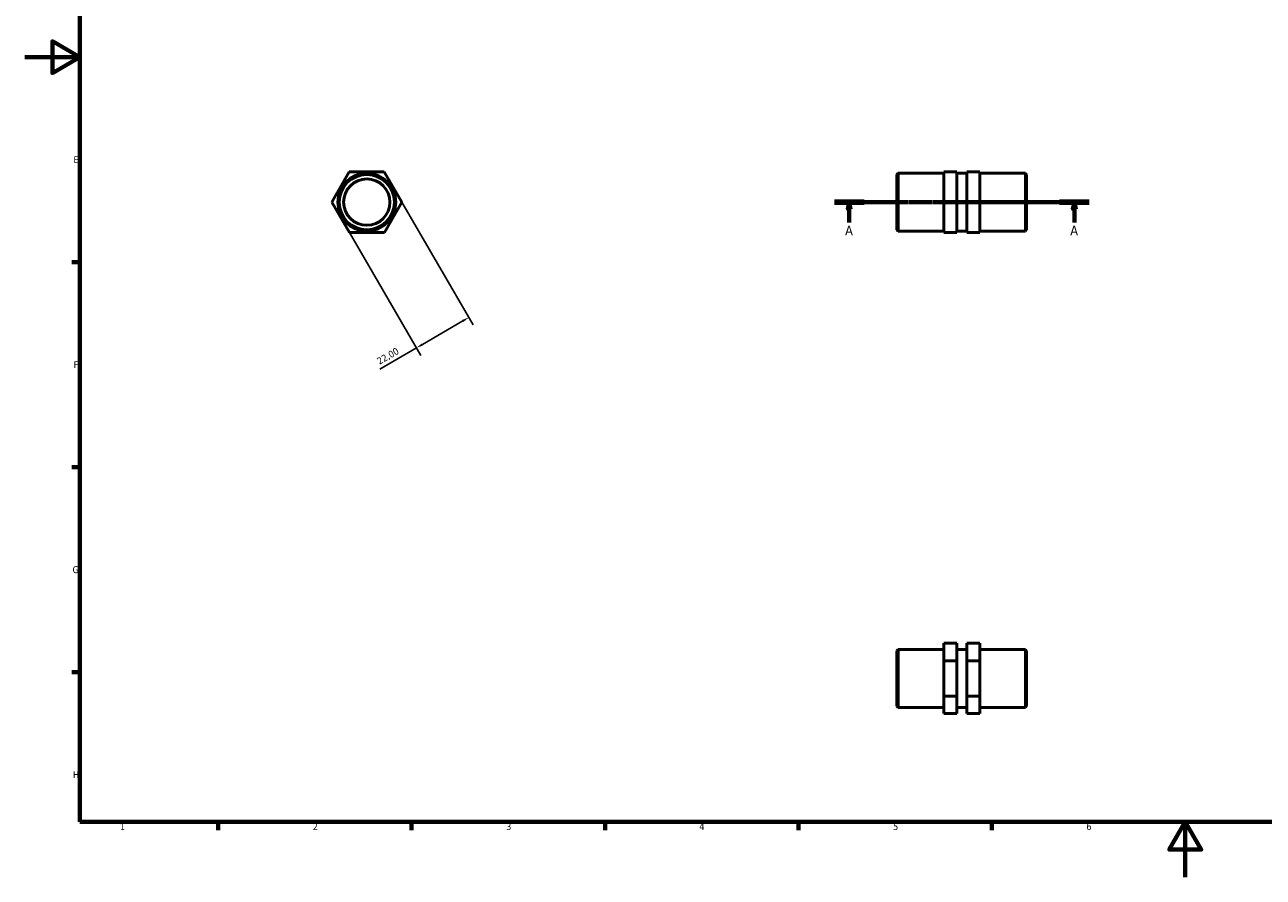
# Model space of a CAD drawing. Header units: millimetres. Extents: x 0 to 898, y 0 to 594.
# Tile 1 of 3: x 0 to 449, y 0 to 309. Entities that reach past the tile are written whole.
import ezdxf

# ---------------------------------------------------------------- set-up
doc = ezdxf.new("R2010")
doc.units = ezdxf.units.MM
doc.linetypes.add('CHAIN', pattern=[0.7087, 0.4724, -0.0591, 0.1181, -0.0591])
for name, color, linetype, lineweight in [('Border (ISO)', 7, 'Continuous', 70), ('Dimension (ISO)', 7, 'Continuous', 25), ('Section Line (ISO)', 7, 'CHAIN', 70), ('Visible (ISO)', 7, 'Continuous', 50)]:
    doc.layers.add(name, color=color, linetype=linetype, lineweight=lineweight)
doc.styles.add('Label Text (ISO)', font='tahoma.ttf')
doc.styles.add('Note Text (ISO)', font='tahoma.ttf')
doc.dimstyles.new('Default (ISO)', dxfattribs={"dimtxt": 2.5, "dimasz": 2.5, "dimexe": 3.175, "dimexo": 0, "dimgap": 0.762, "dimtad": 1, "dimrnd": 1e-08, "dimzin": 0, "dimtxsty": 'Note Text (ISO)', "dimcen": 0.09, "dimdle": 10, "dimclrd": 256, "dimclre": 256, "dimclrt": 232, "dimazin": 0, "dimtfac": 1.40208, "dimtmove": 0, "dimatfit": 3, "dimfxl": 1, "dimtolj": 1, "dimtzin": 0, "dimlwd": -1, "dimlwe": -1, "dimarcsym": 0})

# ---------------------------------------------------------------- blocks, each defined once
blk = doc.blocks.new('Borders Default Border')
at = {"layer": 'Border (ISO)'}
for p, q in [((20, 222.75), (17.1, 222.75)), ((20, 148.5), (17.1, 148.5)), ((20, 74.25), (17.1, 74.25)), ((70.08, 20), (70.08, 17.1)), ((140.17, 20), (140.17, 17.1)), ((210.25, 20), (210.25, 17.1)), ((280.33, 20), (280.33, 17.1)), ((350.42, 20), (350.42, 17.1))]:
    blk.add_line(p, q, dxfattribs=at)
at = {"layer": 'Border (ISO)', "flags": 128}
for points in [[(20, 20), (20, 574), (821, 574), (821, 20), (20, 20)], [(0, 297), (20, 297), (10, 302.77), (10, 291.23), (20, 297)], [(420.5, 0), (420.5, 20), (414.73, 10), (426.27, 10), (420.5, 20)]]:
    blk.add_lwpolyline(points, dxfattribs=at)
at = {"layer": 'Border (ISO)', "color": 232, "true_color": 0xca0064, "char_height": 2.5, "attachment_point": 7, "style": 'Note Text (ISO)'}
for s, insert in [('E', (17.64, 258.63)), ('F', (17.7, 184.38)), ('G', (17.31, 110.08)), ('H', (17.44, 35.88)), ('1', (34.48, 17.1)), ('2', (104.37, 17.1)), ('3', (174.43, 17.05)), ('4', (244.42, 17.1)), ('5', (314.64, 17.05)), ('6', (384.66, 17.05))]:
    blk.add_mtext(s, dxfattribs=dict(at, insert=insert))
blk = doc.blocks.new('2dTransSection0')
at = {"layer": 'Section Line (ISO)', "linetype": 'CHAIN'}
blk.add_line((293.38, 244.48), (385.68, 244.48), dxfattribs=at)
at = {"layer": 'Section Line (ISO)', "linetype": 'Continuous', "lineweight": 140}
for p, q in [((293.38, 244.48), (304.1, 244.48)), ((374.96, 244.48), (385.68, 244.48))]:
    blk.add_line(p, q, dxfattribs=at)
at = {"layer": 'Section Line (ISO)', "linetype": 'Continuous'}
for p, q in [((298.74, 244.48), (298.24, 241.98)), ((298.74, 241.98), (298.74, 244.48)), ((299.24, 241.98), (298.74, 244.48)), ((380.32, 244.48), (379.82, 241.98)), ((380.32, 241.98), (380.32, 244.48)), ((380.82, 241.98), (380.32, 244.48)), ((298.24, 241.98), (299.24, 241.98)), ((298.74, 237.15), (298.74, 241.98)), ((379.82, 241.98), (380.82, 241.98)), ((380.32, 237.15), (380.32, 241.98))]:
    blk.add_line(p, q, dxfattribs=at)
at = {"layer": 'Section Line (ISO)', "linetype": 'Continuous', "flags": 128}
for points in [[(299.24, 241.98), (298.74, 244.48), (298.24, 241.98), (299.24, 241.98)], [(380.82, 241.98), (380.32, 244.48), (379.82, 241.98), (380.82, 241.98)]]:
    blk.add_lwpolyline(points, dxfattribs=at)
at = {"layer": 'Section Line (ISO)'}
for points in [[(299.24, 241.98), (298.74, 244.48), (298.24, 241.98), (299.24, 241.98)], [(380.82, 241.98), (380.32, 244.48), (379.82, 241.98), (380.82, 241.98)]]:
    blk.add_solid(points, dxfattribs=at)
at = {"layer": 'Section Line (ISO)', "char_height": 3.5, "attachment_point": 7, "style": 'Label Text (ISO)'}
for insert in [(297.25, 232.48), (378.83, 232.48)]:
    blk.add_mtext('A', dxfattribs=dict(at, insert=insert))
blk = doc.blocks.new('*D10')
at = {"layer": 'Defpoints', "color": 0, "transparency": 16777216}
for p in [(136.63, 244.52), (117.61, 233.46), (141.9, 191.68)]:
    blk.add_point(p, dxfattribs=at)
at = {"layer": 'Dimension (ISO)', "transparency": 16777216}
for p, q in [((136.63, 244.52), (162.52, 199.99)), ((117.61, 233.46), (143.5, 188.93)), ((158.76, 201.48), (144.06, 192.93)), ((141.9, 191.68), (128.61, 183.95))]:
    blk.add_line(p, q, dxfattribs=at)
for points in [[(158.55, 201.84), (158.97, 201.11), (160.92, 202.73)], [(143.85, 193.29), (144.27, 192.57), (141.9, 191.68)]]:
    blk.add_solid(points, dxfattribs=at)
at = {"layer": 'Dimension (ISO)', "color": 232, "true_color": 0xca0064, "transparency": 16777216, "insert": (127.29, 187.73), "char_height": 2.5, "attachment_point": 1, "rotation": 30.1682, "style": 'Note Text (ISO)'}
blk.add_mtext('\\A1;22,00', dxfattribs=at)

msp = doc.modelspace()

# ---------------------------------------------------------------- linework, layer by layer
at = {"layer": 'Visible (ISO)'}
for p, q in [((111.229, 244.445), (117.548, 255.464)), ((117.548, 255.464), (130.249, 255.501)), ((130.249, 255.501), (136.633, 244.52)), ((316.031, 254.49), (316.501, 254.96)), ((316.031, 234.475), (316.031, 254.49)), ((316.501, 254.96), (316.501, 234.005)), ((316.501, 254.96), (333.031, 254.96)), ((333.031, 255.501), (337.731, 255.501)), ((333.031, 255.464), (333.031, 255.501)), ((333.031, 255.464), (337.731, 255.464)), ((333.031, 244.445), (333.031, 255.464)), ((337.731, 255.501), (337.731, 255.464)), ((337.731, 255.464), (337.731, 244.445)), ((337.731, 254.96), (341.331, 254.96)), ((346.031, 255.501), (341.331, 255.501)), ((341.331, 255.501), (341.331, 255.464)), ((341.331, 255.464), (341.331, 244.445)), ((346.031, 255.464), (341.331, 255.464)), ((346.031, 255.464), (346.031, 255.501)), ((346.031, 244.445), (346.031, 255.464)), ((346.031, 254.96), (362.561, 254.96)), ((362.561, 234.005), (362.561, 254.96)), ((363.031, 254.49), (362.561, 254.96)), ((363.031, 254.49), (363.031, 234.475)), ((117.612, 233.464), (111.229, 244.445)), ((136.633, 244.52), (130.314, 233.501)), ((333.031, 244.445), (337.731, 244.445)), ((333.031, 233.464), (333.031, 244.445)), ((337.731, 244.445), (337.731, 233.464)), ((346.031, 244.445), (341.331, 244.445)), ((341.331, 244.445), (341.331, 233.464)), ((346.031, 233.464), (346.031, 244.445)), ((130.314, 233.501), (117.612, 233.464)), ((316.031, 234.475), (316.501, 234.005)), ((316.501, 234.005), (333.031, 234.005)), ((333.031, 233.464), (337.731, 233.464)), ((337.731, 234.005), (341.331, 234.005)), ((346.031, 233.464), (341.331, 233.464)), ((346.031, 234.005), (362.561, 234.005)), ((363.031, 234.475), (362.561, 234.005)), ((316.031, 82.009), (316.501, 82.479)), ((316.031, 61.994), (316.031, 82.009)), ((316.501, 82.479), (316.501, 61.524)), ((316.501, 82.479), (333.031, 82.479)), ((333.031, 84.703), (337.731, 84.703)), ((333.031, 78.32), (333.031, 84.703)), ((337.731, 84.703), (337.731, 78.32)), ((337.731, 82.479), (341.331, 82.479)), ((346.031, 84.703), (341.331, 84.703)), ((341.331, 84.703), (341.331, 78.32)), ((346.031, 78.32), (346.031, 84.703)), ((346.031, 82.479), (362.561, 82.479)), ((362.561, 61.524), (362.561, 82.479)), ((363.031, 82.009), (362.561, 82.479)), ((363.031, 82.009), (363.031, 61.994)), ((333.031, 78.32), (337.731, 78.32)), ((333.031, 65.618), (333.031, 78.32)), ((337.731, 78.32), (337.731, 65.618)), ((346.031, 78.32), (341.331, 78.32)), ((341.331, 78.32), (341.331, 65.618)), ((346.031, 65.618), (346.031, 78.32)), ((333.031, 65.618), (337.731, 65.618)), ((333.031, 59.3), (333.031, 65.618)), ((337.731, 65.618), (337.731, 59.3)), ((341.331, 65.618), (341.331, 59.3)), ((346.031, 65.618), (341.331, 65.618)), ((346.031, 59.3), (346.031, 65.618)), ((316.031, 61.994), (316.501, 61.524)), ((316.501, 61.524), (333.031, 61.524)), ((333.031, 59.3), (337.731, 59.3)), ((337.731, 61.524), (341.331, 61.524)), ((346.031, 59.3), (341.331, 59.3)), ((346.031, 61.524), (362.561, 61.524)), ((363.031, 61.994), (362.561, 61.524))]:
    msp.add_line(p, q, dxfattribs=at)
for radius in [10.477, 10.008, 8.382]:
    msp.add_circle((123.931, 244.482), radius, dxfattribs=at)

# ---------------------------------------------------------------- block references
msp.add_blockref('Borders Default Border', (0, 0))
at = {"layer": 'Section Line (ISO)'}
msp.add_blockref('2dTransSection0', (0, 0), dxfattribs=at)

# ---------------------------------------------------------------- dimensions: what is measured, and where the dimension line sits
at = {"layer": 'Dimension (ISO)'}
dim = msp.add_linear_dim(base=(141.903, 191.676), p1=(136.633, 244.52), p2=(117.612, 233.464), angle=30.1682, dimstyle='Default (ISO)', override={"dimdec": 2, "dimtp": 0, "dimtm": 0, "dimtdec": 2, "dimtofl": 0, "dimatfit": 2}, dxfattribs=at)
dim.commit()
dim.dimension.update_dxf_attribs({"geometry": '*D10', "text_midpoint": (132.825, 186.399), "dimtype": 160})

doc.saveas('drawing.dxf')
